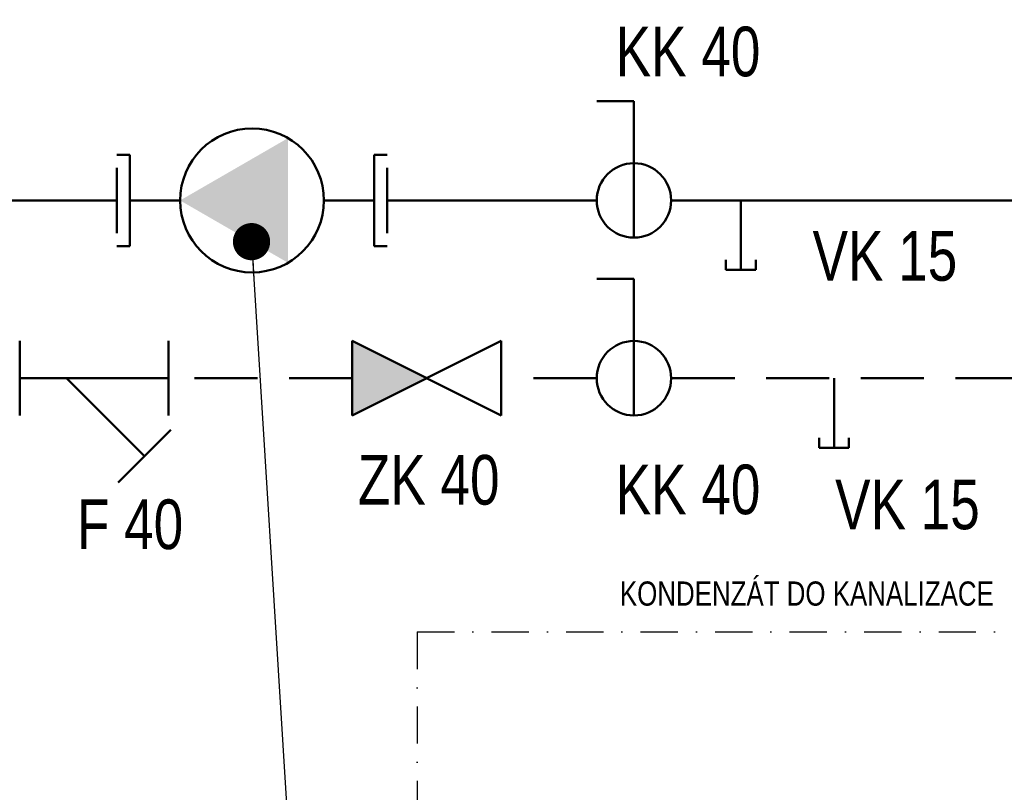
# Model space of a CAD drawing. Header units: millimetres. Extents: x -41881 to 54113, y -9946 to 101810.
# Tile 15 of 105: x -3594 to -1610, y 8238 to 9795. Entities that reach past the tile are written whole.
import ezdxf
from ezdxf.enums import TextEntityAlignment as Align

# ---------------------------------------------------------------- set-up
doc = ezdxf.new("R2010")
doc.units = ezdxf.units.MM
doc.linetypes.add('DASHDOT', pattern=[1, 0.5, -0.25, 0, -0.25])
doc.linetypes.add('DASHED', pattern=[19.05, 12.7, -6.35])
doc.layers.add('4', color=3, linetype='Continuous')
doc.layers.add('UT-armatury-popis', color=7, linetype='Continuous')
for name, color, linetype, lineweight in [('UT-armatury', 2, 'Continuous', 50), ('UT-potrubi_privodni', 3, 'Continuous', 50), ('UT-potrubi_zpetne', 3, 'DASHED', 50), ('UT-texty_stredni', 7, 'Continuous', 25)]:
    doc.layers.add(name, color=color, linetype=linetype, lineweight=lineweight)
doc.styles.get("Standard").update_dxf_attribs({"font": 'ic-simplex.shx', "width": 0.8})
doc.dimstyles.new('CADKON', dxfattribs={"dimscale": 50, "dimtxt": 2.5, "dimasz": 2.5, "dimexe": 1.8, "dimexo": 0, "dimgap": 0.6, "dimtad": 1, "dimrnd": 10, "dimtxsty": 'Standard', "dimblk1": 'OBLIQUE', "dimblk2": 'OBLIQUE', "dimsah": 1, "dimcen": 2.5, "dimadec": 1, "dimazin": 2, "dimtfac": 1, "dimtdec": 4, "dimtix": 1, "dimtmove": 2, "dimatfit": 3, "dimldrblk": 'OPEN30', "dimfxl": 5, "dimtfill": 1, "dimtolj": 1, "dimarcsym": 0})

# ---------------------------------------------------------------- blocks, each defined once
blk = doc.blocks.new('*U68')
at = {"color": 0, "linetype": 'ByBlock', "lineweight": -2, "ltscale": 10}
for p, q in [((37.5, 100), (75, 100)), ((37.5, -37.5), (37.5, 100))]:
    blk.add_line(p, q, dxfattribs=at)
blk.add_circle((37.5, 0), 37.5, dxfattribs=at)
blk = doc.blocks.new('*U67', base_point=(33738.7, -6403))
at = {"color": 0, "linetype": 'ByBlock'}
for p, q in [((33754.2, -6348.7), (33738.7, -6348.7)), ((33754.2, -6457.3), (33754.2, -6348.7)), ((34044.5, -6348.7), (34060, -6348.7)), ((34044.5, -6457.3), (34044.5, -6348.7)), ((33738.7, -6441.8), (33738.7, -6364.2)), ((34060, -6441.8), (34060, -6364.2)), ((33754.2, -6403), (33813.8, -6403)), ((34044.5, -6403), (33984.9, -6403)), ((33754.2, -6457.3), (33738.7, -6457.3)), ((34044.5, -6457.3), (34060, -6457.3))]:
    blk.add_line(p, q, dxfattribs=at)
at = {"color": 0, "linetype": 'ByBlock', "ltscale": 10}
blk.add_ellipse((33899.4, -6403), major_axis=(85.5, 0), ratio=1, start_param=1.570796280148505, end_param=7.853981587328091, dxfattribs=at)
at = {"color": 0, "linetype": 'ByBlock'}
blk.add_solid([(33984.9, -6403), (33856.6, -6477.1), (33856.6, -6328.9)], dxfattribs=at)
blk = doc.blocks.new('*U69', base_point=(18600.9, 21237.13))
at = {"color": 0, "linetype": 'ByBlock', "lineweight": -2, "ltscale": 10}
for p, q in [((18600.9, 21274.63), (18600.9, 21199.63)), ((18750.9, 21274.63), (18600.9, 21199.63)), ((18750.9, 21199.63), (18600.9, 21274.63)), ((18750.9, 21199.63), (18750.9, 21274.63))]:
    blk.add_line(p, q, dxfattribs=at)
at = {"color": 7, "ltscale": 10}
blk.add_solid([(18675.9, 21237.13), (18600.9, 21274.63), (18600.9, 21199.63)], dxfattribs=at)
blk = doc.blocks.new('*U70', base_point=(17730.99, 12698.56))
at = {"color": 0, "linetype": 'ByBlock', "lineweight": -2, "ltscale": 10}
for p, q in [((17781.87, 12803.47), (17728.83, 12750.44)), ((17730.99, 12736.06), (17730.99, 12661.06)), ((17880.99, 12661.06), (17880.99, 12736.06))]:
    blk.add_line(p, q, dxfattribs=at)
for points in [[(17833.74, 12698.56), (17755.35, 12776.95)], [(17730.99, 12698.56), (17880.99, 12698.56)]]:
    blk.add_lwpolyline(points, dxfattribs=at)
blk = doc.blocks.new('*U59')
at = {"color": 0, "linetype": 'ByBlock', "lineweight": -2}
for p, q in [((140, 30), (120, 30)), ((140, 30), (140, -30)), ((0, 0), (140, 0)), ((140, -30), (120, -30))]:
    blk.add_line(p, q, dxfattribs=at)
blk = doc.blocks.new('_OBLIQUE')
at = {"color": 0, "linetype": 'ByBlock'}
blk.add_line((-0.5, -0.5), (0.5, 0.5), dxfattribs=at)

msp = doc.modelspace()

# ---------------------------------------------------------------- linework, layer by layer
at = {"color": 2, "linetype": 'DASHDOT', "ltscale": 150}
for q in [(-1581.874, 8561.615), (-2793.167, 7691.327)]:
    msp.add_line((-2793.167, 8561.615), q, dxfattribs=at)
at = {"layer": 'UT-potrubi_privodni', "ltscale": 10}
for points in [[(-3932.595, 9430.93), (-3397.914, 9430.93)], [(-2853.317, 9430.93), (-2431.381, 9430.93)], [(-2281.381, 9430.93), (-1581.874, 9430.93)]]:
    msp.add_lwpolyline(points, dxfattribs=at)
at = {"layer": 'UT-potrubi_zpetne', "ltscale": 10}
for points in [[(-2923.948, 9072.736), (-3293.806, 9072.736)], [(-2431.381, 9072.736), (-2623.948, 9072.736)], [(-1581.874, 9072.736), (-2281.381, 9072.736)]]:
    msp.add_lwpolyline(points, dxfattribs=at)

# ---------------------------------------------------------------- block references
at = {"layer": 'UT-armatury', "ltscale": 10}
for name, p, xscale, yscale, zscale in [('*U68', (-2281.381, 9430.93), -2, 2, 2), ('*U67', (-2853.317, 9430.93), -1.695118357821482, 1.695118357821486, 1.695118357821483), ('*U68', (-2281.381, 9072.736), -2, 2, 2)]:
    msp.add_blockref(name, p, dxfattribs=dict(at, xscale=xscale, yscale=yscale, zscale=zscale))
at = {"layer": 'UT-armatury', "xscale": -1, "rotation": 90.00000000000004}
for p in [(-2141.082, 9430.93), (-1953.114, 9072.736)]:
    msp.add_blockref('*U59', p, dxfattribs=at)
at = {"layer": 'UT-armatury', "ltscale": 10, "yscale": 2, "zscale": 2, "rotation": 180}
for name, p, xscale in [('*U70', (-3293.806, 9072.736), 2), ('*U69', (-2923.948, 9072.736), -2)]:
    msp.add_blockref(name, p, dxfattribs=dict(at, xscale=xscale))

# ---------------------------------------------------------------- texts
at = {"layer": '4', "color": 7, "width": 0.8}
msp.add_text('KONDENZÁT DO KANALIZACE', height=48.73853, dxfattribs=at).set_placement((-1631.376, 8614.45), align=Align.RIGHT)
at = {"layer": 'UT-armatury-popis', "ltscale": 10, "char_height": 100, "width": 608.01876, "attachment_point": 5}
for s, insert in [('KK 40', (-2247.409, 9730.42)), ('VK 15', (-1850.753, 9318.447)), ('ZK 40', (-2769.753, 8867.334)), ('KK 40', (-2247.409, 8848.022)), ('VK 15', (-1805.36, 8817.678)), ('F 40', (-3371.438, 8777.674))]:
    msp.add_mtext(s, dxfattribs=dict(at, insert=insert))

# ---------------------------------------------------------------- leaders
at = {"layer": 'UT-texty_stredni', "ltscale": 10}
msp.add_leader([(-3126.768, 9347.879), (-3010.772, 7489.06)], dimstyle='CADKON', override={"dimscale": 1, "dimasz": 75, "dimtih": 0, "dimtoh": 0, "dimrnd": 0, "dimclrd": 0, "dimtix": 0, "dimtofl": 0, "dimldrblk": 'Dot'}, dxfattribs=at)

doc.saveas('drawing.dxf')
